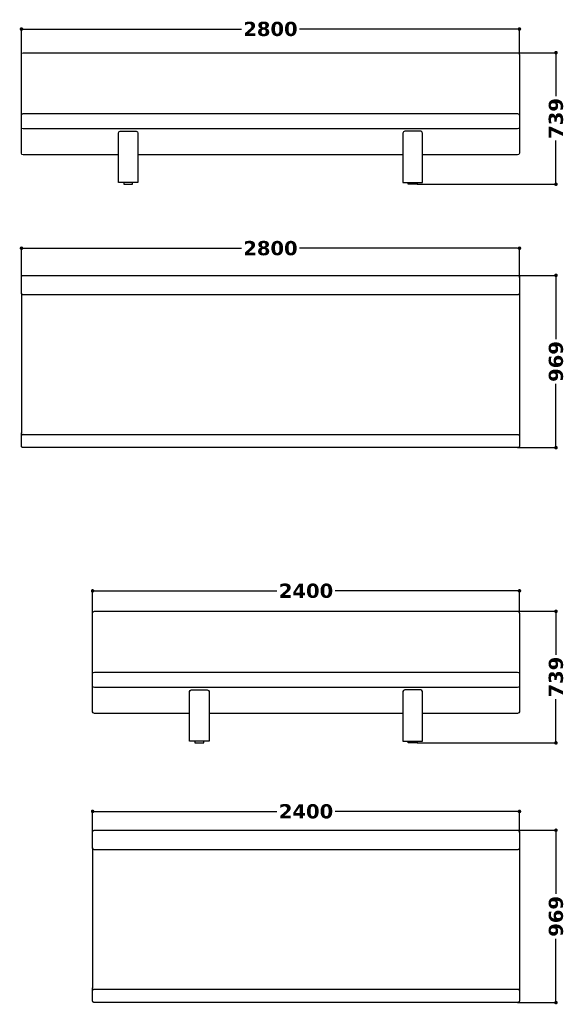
# Model space of a CAD drawing. Header units: millimetres. Extents: x 14754 to 31447, y -5476 to 3756.
# Tile 1 of 5: x 14754 to 17822, y -1779 to 3756. Entities that reach past the tile are written whole.
import ezdxf

# ---------------------------------------------------------------- set-up
doc = ezdxf.new("R2010")
doc.units = ezdxf.units.MM
for name, color, linetype, true_color in [('Layer 01', 7, 'Continuous', 0x000000), ('Make2D$Visible$Curves', 7, 'Continuous', 0x000000), ('Make2D$Visible$Tangents', 7, 'Continuous', 0x000000)]:
    doc.layers.add(name, color=color, linetype=linetype, true_color=true_color)
doc.styles.add('MDF', font='verdanab.ttf')
doc.dimstyles.new('MDF', dxfattribs={"dimtxt": 25, "dimasz": 20, "dimexe": 0.18, "dimexo": 0.0625, "dimgap": 15, "dimtad": 0, "dimtoh": 1, "dimdec": 0, "dimzin": 1, "dimdsep": 46, "dimtxsty": 'MDF', "dimblk": 'DOT', "dimcen": 0.09, "dimadec": 0, "dimazin": 0, "dimtfac": 1, "dimtdec": 4, "dimtix": 1, "dimtofl": 0, "dimtmove": 1, "dimatfit": 3, "dimfxl": 1, "dimtolj": 1, "dimtzin": 1, "dimarcsym": 0})

# ---------------------------------------------------------------- blocks, each defined once
blk = doc.blocks.new('_Dot')
at = {"color": 0, "linetype": 'ByBlock', "lineweight": -2}
blk.add_line((-0.5, 0), (-1, 0), dxfattribs=at)
at = {"color": 0, "linetype": 'ByBlock', "const_width": 0.5}
blk.add_lwpolyline([(-0.25, 0, 1), (0.25, 0, 1)], format="xyb", close=True, dxfattribs=at)
blk = doc.blocks.new('*D40')
at = {"layer": 'Defpoints', "color": 0}
for p in [(15163.9, 545), (15163.9, 420), (17563.9, 420)]:
    blk.add_point(p, dxfattribs=at)
at = {"layer": 'Layer 01', "color": 0, "lineweight": -2}
for p, q in [((15163.9, 420), (15163.9, 545.2)), ((15183.9, 545), (16200.4, 545)), ((17543.9, 545), (16527.3, 545)), ((17563.9, 420), (17563.9, 545.2))]:
    blk.add_line(p, q, dxfattribs=at)
at = {"layer": 'Layer 01', "color": 0, "lineweight": -2, "xscale": 20, "yscale": 20, "zscale": 20, "rotation": 180}
blk.add_blockref('_Dot', (15163.9, 545), dxfattribs=at)
at = {"layer": 'Layer 01', "color": 0, "lineweight": -2, "xscale": 20, "yscale": 20, "zscale": 20}
blk.add_blockref('_Dot', (17563.9, 545), dxfattribs=at)
at = {"layer": 'Layer 01', "color": 0, "insert": (16363.9, 545), "char_height": 80, "attachment_point": 5, "style": 'MDF'}
blk.add_mtext('\\A1;2400', dxfattribs=at)
blk = doc.blocks.new('*D41')
at = {"layer": 'Defpoints', "color": 0}
for p in [(14763.9, 3703.9), (14763.9, 3560.7), (17563.9, 3560.7)]:
    blk.add_point(p, dxfattribs=at)
at = {"layer": 'Layer 01', "color": 0, "lineweight": -2}
for p, q in [((14763.9, 3560.8), (14763.9, 3704)), ((14783.9, 3703.9), (16000.4, 3703.9)), ((17543.9, 3703.9), (16327.3, 3703.9)), ((17563.9, 3560.8), (17563.9, 3704))]:
    blk.add_line(p, q, dxfattribs=at)
at = {"layer": 'Layer 01', "color": 0, "lineweight": -2, "xscale": 20, "yscale": 20, "zscale": 20, "rotation": 180}
blk.add_blockref('_Dot', (14763.9, 3703.9), dxfattribs=at)
at = {"layer": 'Layer 01', "color": 0, "lineweight": -2, "xscale": 20, "yscale": 20, "zscale": 20}
blk.add_blockref('_Dot', (17563.9, 3703.9), dxfattribs=at)
at = {"layer": 'Layer 01', "color": 0, "insert": (16163.9, 3703.9), "char_height": 80, "attachment_point": 5, "style": 'MDF'}
blk.add_mtext('\\A1;2800', dxfattribs=at)
blk = doc.blocks.new('*D42')
at = {"layer": 'Defpoints', "color": 0}
for p in [(17553.9, 2319), (17769.3, 2319), (17553.9, 1350.2)]:
    blk.add_point(p, dxfattribs=at)
at = {"layer": 'Layer 01', "color": 0, "lineweight": -2}
for p, q in [((17553.9, 2319), (17769.5, 2319)), ((17769.3, 2299), (17769.3, 1960.5)), ((17769.3, 1370.2), (17769.3, 1708.6)), ((17553.9, 1350.2), (17769.5, 1350.2))]:
    blk.add_line(p, q, dxfattribs=at)
at = {"layer": 'Layer 01', "color": 0, "lineweight": -2, "xscale": 20, "yscale": 20, "zscale": 20}
for p, rotation in [((17769.3, 2319), 90), ((17769.3, 1350.2), 270)]:
    blk.add_blockref('_Dot', p, dxfattribs=dict(at, rotation=rotation))
at = {"layer": 'Layer 01', "color": 0, "insert": (17769.3, 1834.6), "char_height": 80, "attachment_point": 5, "rotation": 90, "style": 'MDF'}
blk.add_mtext('\\A1;969', dxfattribs=at)
blk = doc.blocks.new('*D43')
at = {"layer": 'Defpoints', "color": 0}
for p in [(17553.9, 3570.7), (17769.3, 3570.7), (16988.9, 2831.3)]:
    blk.add_point(p, dxfattribs=at)
at = {"layer": 'Layer 01', "color": 0, "lineweight": -2}
for p, q in [((17553.9, 3570.7), (17769.5, 3570.7)), ((17769.3, 3550.7), (17769.3, 3325.5)), ((17769.3, 2851.3), (17769.3, 3076.4)), ((16988.9, 2831.3), (17769.5, 2831.3))]:
    blk.add_line(p, q, dxfattribs=at)
at = {"layer": 'Layer 01', "color": 0, "lineweight": -2, "xscale": 20, "yscale": 20, "zscale": 20}
for p, rotation in [((17769.3, 3570.7), 90), ((17769.3, 2831.3), 270)]:
    blk.add_blockref('_Dot', p, dxfattribs=dict(at, rotation=rotation))
at = {"layer": 'Layer 01', "color": 0, "insert": (17769.3, 3201), "char_height": 80, "attachment_point": 5, "rotation": 90, "style": 'MDF'}
blk.add_mtext('\\A1;739', dxfattribs=at)
blk = doc.blocks.new('*D44')
at = {"layer": 'Defpoints', "color": 0}
for p in [(17563.9, 2471.3), (14763.9, 2309), (17563.9, 2306.2)]:
    blk.add_point(p, dxfattribs=at)
at = {"layer": 'Layer 01', "color": 0, "lineweight": -2}
for p, q in [((14763.9, 2309.1), (14763.9, 2471.5)), ((14783.9, 2471.3), (16000.4, 2471.3)), ((17543.9, 2471.3), (16327.3, 2471.3)), ((17563.9, 2306.2), (17563.9, 2471.5))]:
    blk.add_line(p, q, dxfattribs=at)
at = {"layer": 'Layer 01', "color": 0, "lineweight": -2, "xscale": 20, "yscale": 20, "zscale": 20, "rotation": 180}
blk.add_blockref('_Dot', (14763.9, 2471.3), dxfattribs=at)
at = {"layer": 'Layer 01', "color": 0, "lineweight": -2, "xscale": 20, "yscale": 20, "zscale": 20}
blk.add_blockref('_Dot', (17563.9, 2471.3), dxfattribs=at)
at = {"layer": 'Layer 01', "color": 0, "insert": (16163.9, 2471.3), "char_height": 80, "attachment_point": 5, "style": 'MDF'}
blk.add_mtext('\\A1;2800', dxfattribs=at)
blk = doc.blocks.new('*D45')
at = {"layer": 'Defpoints', "color": 0}
for p in [(17553.9, -800.7), (17553.9, -1769.5), (17769.3, -1769.5)]:
    blk.add_point(p, dxfattribs=at)
at = {"layer": 'Layer 01', "color": 0, "lineweight": -2}
for p, q in [((17553.9, -800.7), (17769.5, -800.7)), ((17769.3, -820.7), (17769.3, -1159.1)), ((17769.3, -1749.5), (17769.3, -1411)), ((17553.9, -1769.5), (17769.5, -1769.5))]:
    blk.add_line(p, q, dxfattribs=at)
at = {"layer": 'Layer 01', "color": 0, "lineweight": -2, "xscale": 20, "yscale": 20, "zscale": 20}
for p, rotation in [((17769.3, -800.7), 90), ((17769.3, -1769.5), 270)]:
    blk.add_blockref('_Dot', p, dxfattribs=dict(at, rotation=rotation))
at = {"layer": 'Layer 01', "color": 0, "insert": (17769.3, -1285.1), "char_height": 80, "attachment_point": 5, "rotation": 90, "style": 'MDF'}
blk.add_mtext('\\A1;969', dxfattribs=at)
blk = doc.blocks.new('*D46')
at = {"layer": 'Defpoints', "color": 0}
for p in [(17563.9, -695), (15163.9, -813.5), (17563.9, -813.5)]:
    blk.add_point(p, dxfattribs=at)
at = {"layer": 'Layer 01', "color": 0, "lineweight": -2}
for p, q in [((15163.9, -813.4), (15163.9, -694.8)), ((15183.9, -695), (16200.4, -695)), ((17543.9, -695), (16527.3, -695)), ((17563.9, -813.4), (17563.9, -694.8))]:
    blk.add_line(p, q, dxfattribs=at)
at = {"layer": 'Layer 01', "color": 0, "lineweight": -2, "xscale": 20, "yscale": 20, "zscale": 20, "rotation": 180}
blk.add_blockref('_Dot', (15163.9, -695), dxfattribs=at)
at = {"layer": 'Layer 01', "color": 0, "lineweight": -2, "xscale": 20, "yscale": 20, "zscale": 20}
blk.add_blockref('_Dot', (17563.9, -695), dxfattribs=at)
at = {"layer": 'Layer 01', "color": 0, "insert": (16363.9, -695), "char_height": 80, "attachment_point": 5, "style": 'MDF'}
blk.add_mtext('\\A1;2400', dxfattribs=at)
blk = doc.blocks.new('*D47')
at = {"layer": 'Defpoints', "color": 0}
for p in [(17553.9, 430), (17769.3, 430), (16988.9, -309.5)]:
    blk.add_point(p, dxfattribs=at)
at = {"layer": 'Layer 01', "color": 0, "lineweight": -2}
for p, q in [((17553.9, 430), (17769.5, 430)), ((17769.3, 410), (17769.3, 184.8)), ((17769.3, -289.5), (17769.3, -64.3)), ((16988.9, -309.5), (17769.5, -309.5))]:
    blk.add_line(p, q, dxfattribs=at)
at = {"layer": 'Layer 01', "color": 0, "lineweight": -2, "xscale": 20, "yscale": 20, "zscale": 20}
for p, rotation in [((17769.3, 430), 90), ((17769.3, -309.5), 270)]:
    blk.add_blockref('_Dot', p, dxfattribs=dict(at, rotation=rotation))
at = {"layer": 'Layer 01', "color": 0, "insert": (17769.3, 60.2), "char_height": 80, "attachment_point": 5, "rotation": 90, "style": 'MDF'}
blk.add_mtext('\\A1;739', dxfattribs=at)

msp = doc.modelspace()

# ---------------------------------------------------------------- linework, layer by layer
at = {"layer": 'Layer 01'}
for points in [[(15338.9, 2831.3), (15388.9, 2831.3), (15388.9, 2841.3), (15338.9, 2841.3)], [(16988.9, 2831.3), (16938.9, 2831.3), (16938.9, 2841.3), (16988.9, 2841.3)], [(15738.9, -309.5), (15788.9, -309.5), (15788.9, -299.5), (15738.9, -299.5)], [(16988.9, -309.5), (16938.9, -309.5), (16938.9, -299.5), (16988.9, -299.5)]]:
    msp.add_lwpolyline(points, close=True, dxfattribs=at)
at = {"layer": 'Make2D$Visible$Curves', "color": 18, "lineweight": -3, "true_color": 0x000000}
for p, q in [((14763.9, 3006.3), (14763.9, 3560.7)), ((17563.9, 3560.7), (17563.9, 3006.3)), ((15308.9, 2996.3), (14773.9, 2996.3)), ((15163.9, -134.5), (15163.9, 420)), ((17563.9, 420), (17563.9, -134.5)), ((15708.9, -144.5), (15173.9, -144.5))]:
    msp.add_line(p, q, dxfattribs=at)
for points in [[(14773.9, 3570.7), (16163.9, 3570.7), (17553.9, 3570.7)], [(15418.9, 3119.2), (15418.9, 2841.3), (15308.9, 2841.3), (15308.9, 3119.2)], [(16908.9, 3119.2), (16908.9, 2841.3), (17018.9, 2841.3), (17018.9, 3119.2)], [(16908.9, 2996.3), (16163.9, 2996.3), (15418.9, 2996.3)], [(17553.9, 2996.3), (17018.9, 2996.3)], [(15173.9, 430), (16363.9, 430), (17553.9, 430)], [(15818.9, -21.6), (15818.9, -299.5), (15708.9, -299.5), (15708.9, -21.6)], [(16908.9, -21.6), (16908.9, -299.5), (17018.9, -299.5), (17018.9, -21.6)], [(16908.9, -144.5), (16363.9, -144.5), (15818.9, -144.5)], [(17553.9, -144.5), (17018.9, -144.5)], [(15173.9, -800.7), (16363.9, -800.7), (17553.9, -800.7)], [(17553.9, -910.2), (16363.9, -910.2), (15173.9, -910.2)], [(15163.9, -1759.5), (15163.9, -1702.1), (15163.9, -1686.7)], [(17563.9, -1686.7), (17563.9, -1702.1), (17563.9, -1759.5)], [(17553.9, -1769.5), (16363.9, -1769.5), (15173.9, -1769.5)]]:
    msp.add_lwpolyline(points, dxfattribs=at)
at = {"layer": 'Make2D$Visible$Curves', "color": 18, "lineweight": -3, "true_color": 0x000000, "extrusion": (0, 0, -1)}
for centre, start, end in [((-14773.9, 3560.7), 0, 90), ((-17553.9, 3560.7), 90, 180), ((-15318.9, 3119.2), 0, 90), ((-15408.9, 3119.2), 90, 180), ((-14773.9, 3006.3), 270, 0), ((-17553.9, 3006.3), 180, 270), ((-15173.9, 420), 0, 90), ((-17553.9, 420), 90, 180), ((-15718.9, -21.6), 360, 90), ((-15808.9, -21.6), 90, 180), ((-15173.9, -134.5), 270, 0), ((-17553.9, -134.5), 180, 270)]:
    msp.add_arc(centre, 10, start, end, dxfattribs=at)
at = {"layer": 'Make2D$Visible$Curves', "color": 18, "lineweight": -3, "true_color": 0x000000}
for centre, start, end in [((16918.9, 3119.2), 90, 180), ((17008.9, 3119.2), 0, 90), ((16918.9, -21.6), 90, 180), ((17008.9, -21.6), 360, 90)]:
    msp.add_arc(centre, 10, start, end, dxfattribs=at)
for points in [[(15318.9, 3129.2), (15363.9, 3129.2), (15408.9, 3129.2)], [(17008.9, 3129.2), (16963.9, 3129.2), (16918.9, 3129.2)], [(14763.9, 2219.4), (14763.9, 2264.2), (14763.9, 2309)], [(14773.9, 2319), (16163.9, 2319), (17553.9, 2319)], [(17563.9, 2309), (17563.9, 2264.2), (17563.9, 2219.4)], [(14763.9, 2216.6), (14763.9, 2218), (14763.9, 2219.4)], [(17563.9, 2219.4), (17563.9, 2218), (17563.9, 2216.6)], [(14763.9, 1417.5), (14763.9, 1425.2), (14763.9, 1432.9)], [(14763.9, 1360.2), (14763.9, 1388.9), (14763.9, 1417.5)], [(17563.9, 1432.9), (17563.9, 1425.2), (17563.9, 1417.5)], [(17563.9, 1417.5), (17563.9, 1388.9), (17563.9, 1360.2)], [(17553.9, 1350.2), (16163.9, 1350.2), (14773.9, 1350.2)], [(15718.9, -11.6), (15763.9, -11.6), (15808.9, -11.6)], [(17008.9, -11.6), (16963.9, -11.6), (16918.9, -11.6)], [(15163.9, -900.3), (15163.9, -855.5), (15163.9, -810.7)], [(17563.9, -810.7), (17563.9, -855.5), (17563.9, -900.3)], [(15163.9, -900.3), (15163.9, -901.7), (15163.9, -903.1)], [(17563.9, -900.3), (17563.9, -901.7), (17563.9, -903.1)]]:
    msp.add_open_spline(points, degree=2, dxfattribs=at)
for points, weights, knots in [([(14763.9, 2309), (14763.9, 2310.9), (14764.6, 2312.7), (14765.3, 2314.6), (14766.8, 2316.1), (14768.3, 2317.5), (14770.2, 2318.3), (14772, 2319), (14773.9, 2319)], [1, 0.926776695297, 0.890165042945, 0.853553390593, 0.853553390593, 0.853553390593, 0.890165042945, 0.926776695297, 1], [0, 0, 0, 3.814871, 3.814871, 7.957007, 7.957007, 12.099143, 12.099143, 15.914014, 15.914014, 15.914014]), ([(14763.9, 2216.6), (14763.9, 2189.2), (14763.9, 1922.4), (14763.9, 1655.6), (14763.9, 1432.9)], [1, 0.856850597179, 1, 0.856850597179, 1], [0, 0, 0, 520, 520, 1040, 1040, 1040]), ([(17563.9, 2216.6), (17563.9, 2189.2), (17563.9, 1922.4), (17563.9, 1655.6), (17563.9, 1432.9)], [1, 0.856850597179, 1, 0.856850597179, 1], [-1040, -1040, -1040, -520, -520, 0, 0, 0]), ([(14773.9, 1350.2), (14772, 1350.2), (14770.2, 1350.9), (14768.3, 1351.7), (14766.8, 1353.1), (14765.3, 1354.6), (14764.6, 1356.5), (14763.9, 1358.3), (14763.9, 1360.2)], [1, 0.926776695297, 0.890165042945, 0.853553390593, 0.853553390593, 0.853553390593, 0.890165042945, 0.926776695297, 1], [0, 0, 0, 3.814871, 3.814871, 7.957007, 7.957007, 12.099143, 12.099143, 15.914014, 15.914014, 15.914014]), ([(15163.9, -903.1), (15163.9, -930.4), (15163.9, -1197.3), (15163.9, -1464.1), (15163.9, -1686.7)], [1, 0.856850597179, 1, 0.856850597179, 1], [-1040, -1040, -1040, -520, -520, 0, 0, 0]), ([(17563.9, -903.1), (17563.9, -930.4), (17563.9, -1197.3), (17563.9, -1464.1), (17563.9, -1686.7)], [1, 0.856850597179, 1, 0.856850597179, 1], [-1040, -1040, -1040, -520, -520, 0, 0, 0])]:
    msp.add_rational_spline(points, weights, degree=2, knots=knots, dxfattribs=at)
for points, weights in [([(14763.9, 2306.2), (14763.9, 2306.2), (14763.9, 2306.2)], [0.999998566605, 0.999999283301, 1]), ([(17553.9, 2319), (17563.9, 2319), (17563.9, 2309)], [1, 0.707106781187, 1]), ([(17563.9, 2306.2), (17563.9, 2306.2), (17563.9, 2306.2)], [1, 0.999999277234, 0.999998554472]), ([(14763.9, 1432.9), (14763.9, 1432.9), (14763.9, 1432.9)], [1, 0.999998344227, 0.999996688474]), ([(17563.9, 1432.9), (17563.9, 1432.9), (17563.9, 1432.9)], [0.999996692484, 0.999998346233, 1]), ([(17563.9, 1360.2), (17563.9, 1350.2), (17553.9, 1350.2)], [1, 0.707106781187, 1]), ([(15163.9, -810.7), (15163.9, -800.7), (15173.9, -800.7)], [1, 0.707106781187, 1]), ([(15163.9, -813.5), (15163.9, -813.5), (15163.9, -813.5)], [1, 0.999999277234, 0.999998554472]), ([(17553.9, -800.7), (17563.9, -800.7), (17563.9, -810.7)], [1, 0.707106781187, 1]), ([(17563.9, -813.5), (17563.9, -813.5), (17563.9, -813.5)], [1, 0.999999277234, 0.999998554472]), ([(15173.9, -910.2), (15163.9, -910.2), (15163.9, -900.3)], [1, 0.707106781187, 1]), ([(17563.9, -900.3), (17563.9, -910.2), (17553.9, -910.2)], [1, 0.707106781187, 1]), ([(15163.9, -1686.7), (15163.9, -1686.7), (15163.9, -1686.7)], [1, 0.999998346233, 0.999996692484]), ([(17563.9, -1686.7), (17563.9, -1686.7), (17563.9, -1686.7)], [0.999996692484, 0.999998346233, 1]), ([(15173.9, -1769.5), (15163.9, -1769.5), (15163.9, -1759.5)], [1, 0.707106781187, 1]), ([(17563.9, -1759.5), (17563.9, -1769.5), (17553.9, -1769.5)], [1, 0.707106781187, 1])]:
    msp.add_rational_spline(points, weights, degree=2, dxfattribs=at)
at = {"layer": 'Make2D$Visible$Tangents', "color": 18, "lineweight": -3, "true_color": 0x000000}
for p, q in [((14763.9, 3151.9), (14763.9, 3219)), ((17563.9, 3219), (17563.9, 3151.9))]:
    msp.add_line(p, q, dxfattribs=at)
for points in [[(14773.9, 3229), (16163.9, 3229), (17553.9, 3229)], [(17553.9, 3141.9), (16163.9, 3141.9), (14773.9, 3141.9)], [(15163.9, 11.2), (15163.9, 78.3)], [(15173.9, 88.3), (16363.9, 88.3), (17553.9, 88.3)], [(17563.9, 78.3), (17563.9, 11.2)], [(17553.9, 1.2), (16363.9, 1.2), (15173.9, 1.2)], [(17553.9, -1695.8), (16363.9, -1695.8), (15173.9, -1695.8)]]:
    msp.add_lwpolyline(points, dxfattribs=at)
at = {"layer": 'Make2D$Visible$Tangents', "color": 18, "lineweight": -3, "true_color": 0x000000, "extrusion": (0, 0, -1)}
for centre, start, end in [((-14773.9, 3219), 0, 90), ((-17553.9, 3219), 90, 180), ((-14773.9, 3151.9), 270, 0), ((-17553.9, 3151.9), 180, 270), ((-15173.9, 78.3), 0, 90), ((-17553.9, 78.3), 90, 180), ((-15173.9, 11.2), 270, 0), ((-17553.9, 11.2), 180, 270)]:
    msp.add_arc(centre, 10, start, end, dxfattribs=at)
at = {"layer": 'Make2D$Visible$Tangents', "color": 18, "lineweight": -3, "true_color": 0x000000}
for points, weights in [([(14763.9, 2309), (14763.9, 2309), (14763.9, 2309)], [0.999999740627, 0.999999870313, 1]), ([(14773.9, 2319), (14773.9, 2319), (14773.9, 2319)], [1, 0.99999992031, 0.999999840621]), ([(17553.9, 2319), (17553.9, 2319), (17553.9, 2319)], [0.966473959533, 0.981990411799, 1]), ([(17563.9, 2309), (17563.9, 2309), (17563.9, 2309)], [1, 0.999999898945, 0.99999979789]), ([(14763.9, 2219.4), (14763.9, 2219.4), (14763.9, 2219.4)], [0.99999988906, 0.99999994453, 1]), ([(14773.9, 2209.4), (14763.9, 2209.4), (14763.9, 2219.4)], [1, 0.707106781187, 1]), ([(17563.9, 2219.4), (17563.9, 2209.4), (17553.9, 2209.4)], [1, 0.707106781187, 1]), ([(14773.9, 1423.9), (14763.9, 1423.9), (14763.9, 1417.5)], [1, 0.707106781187, 1]), ([(14763.9, 1417.5), (14763.9, 1417.5), (14763.9, 1417.5)], [0.999996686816, 0.999998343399, 1]), ([(17553.9, 1423.9), (17563.9, 1423.9), (17563.9, 1417.5)], [1, 0.707106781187, 1]), ([(17563.9, 1417.5), (17563.9, 1417.5), (17563.9, 1417.5)], [1, 0.999999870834, 0.999999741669]), ([(14763.9, 1360.2), (14763.9, 1360.2), (14763.9, 1360.2)], [1, 0.999998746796, 0.999997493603]), ([(14773.9, 1350.2), (14773.9, 1350.2), (14773.9, 1350.2)], [0.999999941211, 0.999999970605, 1]), ([(17563.9, 1360.2), (17563.9, 1360.2), (17563.9, 1360.2)], [0.999997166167, 0.999998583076, 1]), ([(15163.9, -810.7), (15163.9, -810.7), (15163.9, -810.7)], [1, 0.999999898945, 0.99999979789]), ([(15173.9, -800.7), (15173.9, -800.7), (15173.9, -800.7)], [0.966473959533, 0.981990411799, 1]), ([(17553.9, -800.7), (17553.9, -800.7), (17553.9, -800.7)], [0.966473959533, 0.981990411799, 1]), ([(17563.9, -810.7), (17563.9, -810.7), (17563.9, -810.7)], [1, 0.999999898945, 0.99999979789]), ([(15173.9, -1695.8), (15163.9, -1695.8), (15163.9, -1702.1)], [1, 0.707106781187, 1]), ([(17563.9, -1702.1), (17563.9, -1695.8), (17553.9, -1695.8)], [1, 0.707106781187, 1]), ([(15163.9, -1759.5), (15163.9, -1759.5), (15163.9, -1759.5)], [0.999997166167, 0.999998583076, 1]), ([(17563.9, -1759.5), (17563.9, -1759.5), (17563.9, -1759.5)], [0.999997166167, 0.999998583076, 1])]:
    msp.add_rational_spline(points, weights, degree=2, dxfattribs=at)
for points in [[(17553.9, 2209.4), (16163.9, 2209.4), (14773.9, 2209.4)], [(14773.9, 1423.9), (16163.9, 1423.9), (17553.9, 1423.9)]]:
    msp.add_open_spline(points, degree=2, dxfattribs=at)

# ---------------------------------------------------------------- dimensions: what is measured, and where the dimension line sits
at = {"layer": 'Layer 01'}
for base, p1, p2, picture, middle in [((14763.9, 3703.9), (17563.9, 3560.7), (14763.9, 3560.7), '*D41', (16163.9, 3703.9)), ((17563.9, 2471.3), (14763.9, 2309), (17563.9, 2306.2), '*D44', (16163.9, 2471.3)), ((15163.9, 545), (17563.9, 420), (15163.9, 420), '*D40', (16363.9, 545)), ((17563.9, -695), (15163.9, -813.5), (17563.9, -813.5), '*D46', (16363.9, -695))]:
    dim = msp.add_linear_dim(base=base, p1=p1, p2=p2, dimstyle='MDF', override={"dimscale": 1, "dimtxt": 80, "dimasz": 20, "dimgap": 15, "dimtih": 0, "dimtoh": 0, "dimdec": 0, "dimlfac": 1, "dimzin": 1, "dimtxsty": 'MDF', "dimblk": 'Dot', "dimsah": 0, "dimtix": 0, "dimtmove": 0, "dimtzin": 1}, dxfattribs=at)
    dim.commit()
    dim.dimension.update_dxf_attribs({"geometry": picture, "text_midpoint": middle})
for base, p1, p2, picture, middle in [((17769.3, 3570.7), (16988.9, 2831.3), (17553.9, 3570.7), '*D43', (17769.3, 3201)), ((17769.3, 2319), (17553.9, 1350.2), (17553.9, 2319), '*D42', (17769.3, 1834.6)), ((17769.2962, 429.9681), (16988.867, -309.472), (17553.867, 429.9681), '*D47', (17769.2962, 60.2481)), ((17769.3, -1769.5), (17553.9, -800.7), (17553.9, -1769.5), '*D45', (17769.3, -1285.1))]:
    dim = msp.add_linear_dim(base=base, p1=p1, p2=p2, angle=90, dimstyle='MDF', override={"dimscale": 1, "dimtxt": 80, "dimasz": 20, "dimgap": 15, "dimtih": 0, "dimtoh": 0, "dimdec": 0, "dimlfac": 1, "dimzin": 1, "dimtxsty": 'MDF', "dimblk": 'Dot', "dimsah": 0, "dimtix": 0, "dimtmove": 0, "dimtzin": 1}, dxfattribs=at)
    dim.commit()
    dim.dimension.update_dxf_attribs({"geometry": picture, "text_midpoint": middle})

doc.saveas('drawing.dxf')
